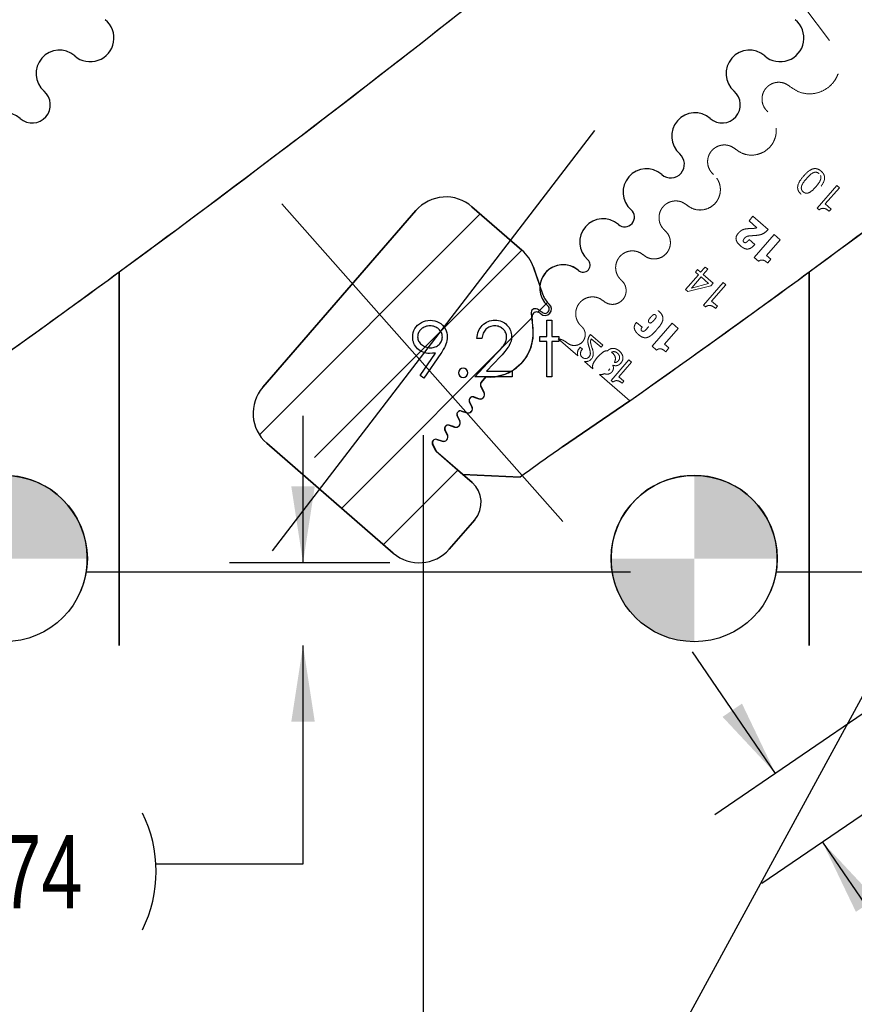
# Model space of a CAD drawing. Header units: inches. Extents: x 0.1 to 87.3, y 0.1 to 33.9.
# Tile 114 of 161: x 25.8 to 27.2, y 21.6 to 23.3. Entities that reach past the tile are written whole.
import ezdxf

# ---------------------------------------------------------------- set-up
doc = ezdxf.new("R2010")
doc.units = ezdxf.units.IN
doc.header["$MEASUREMENT"] = 0
doc.linetypes.add('HIDDEN', pattern=[0.075, 0.05, -0.025])
doc.layers.add('BOARDER_2', color=5, linetype='Continuous', lineweight=35)
for name, color, linetype in [('DIMENSIONS', 171, 'Continuous'), ('NOTES', 5, 'Continuous'), ('STATION_LINES', 231, 'Continuous')]:
    doc.layers.add(name, color=color, linetype=linetype)
doc.styles.add('SLDTEXTSTYLE0', font='TXT', dxfattribs={"width": 0.75})
doc.dimstyles.new('SLDDIMSTYLE2', dxfattribs={"dimtxt": 0.125, "dimasz": 0.13, "dimexe": 0, "dimexo": 0.0625, "dimgap": 0.03125, "dimtad": 0, "dimtih": 1, "dimtoh": 1, "dimdec": 4, "dimlfac": 1.333333, "dimrnd": 1e-09, "dimzin": 12, "dimdsep": 46, "dimtxsty": 'SLDTEXTSTYLE0', "dimsah": 1, "dimcen": 0.09, "dimadec": 0, "dimazin": 3, "dimtfac": 1, "dimtdec": 4, "dimtmove": 0, "dimatfit": 0, "dimfxl": 0, "dimfrac": 2, "dimtolj": 1, "dimtzin": 12, "dimarcsym": 0})
doc.dimstyles.new('SLDDIMSTYLE3', dxfattribs={"dimtxt": 0.125, "dimasz": 0.13, "dimexe": 0, "dimexo": 0.0625, "dimgap": 0.03125, "dimtad": 0, "dimtih": 1, "dimtoh": 1, "dimdec": 4, "dimlfac": 1.333333, "dimrnd": 1e-09, "dimzin": 12, "dimdsep": 46, "dimtxsty": 'SLDTEXTSTYLE0', "dimsah": 1, "dimcen": 0.09, "dimadec": 0, "dimazin": 3, "dimtfac": 1, "dimtdec": 4, "dimtofl": 0, "dimtmove": 0, "dimatfit": 3, "dimfxl": 0, "dimfrac": 2, "dimtolj": 1, "dimtzin": 12, "dimarcsym": 0})
doc.dimstyles.new('SLDDIMSTYLE5', dxfattribs={"dimtxt": 0.18, "dimasz": 0.04, "dimexe": 0, "dimexo": 0.0625, "dimgap": 0, "dimtad": 0, "dimtih": 1, "dimtoh": 1, "dimdec": 0, "dimrnd": 1e-09, "dimzin": 0, "dimdsep": 46, "dimtxsty": 'Standard', "dimblk1": 'DOT', "dimblk2": 'DOT', "dimsah": 1, "dimcen": 0.09, "dimadec": 0, "dimazin": 0, "dimtfac": 0.04, "dimtdec": 0, "dimtofl": 0, "dimtmove": 0, "dimatfit": 3, "dimldrblk": 'DOT', "dimfxl": 0, "dimfrac": 2, "dimtolj": 1, "dimtzin": 0, "dimarcsym": 0})

# ---------------------------------------------------------------- blocks, each defined once
blk = doc.blocks.new('SW_HATCH_8')
at = {"color": 0, "linetype": 'Continuous', "lineweight": 18}
for p, q in [((0, 0), (-0.3756, -0.3756)), ((0.071, -0.0616), (-0.2816, -0.4142)), ((0.1145, -0.1506), (0.0981, -0.1671)), ((0.0887, -0.1765), (-0.2355, -0.5007)), ((-0.038, -0.4357), (-0.1645, -0.5623))]:
    blk.add_line(p, q, dxfattribs=at)
blk = doc.blocks.new('_D_3')
at = {"layer": 'DIMENSIONS'}
for p, q in [((26.2427, 22.3979), (26.2427, 22.6479)), ((26.3905, 22.3979), (26.1177, 22.3979)), ((26.2427, 21.8858), (26.2427, 22.2574)), ((25.9927, 21.8858), (26.2427, 21.8858))]:
    blk.add_line(p, q, dxfattribs=at)
for centre, start, end in [((25.7521, 21.8731), 153.4349, 206.5651), ((25.7709, 21.8731), 333.4349, 26.5651)]:
    blk.add_arc(centre, 0.2219, start, end, dxfattribs=at)
for points in [[(26.2427, 22.3979), (26.2627, 22.5279), (26.2227, 22.5279)], [(26.2427, 22.2574), (26.2227, 22.1274), (26.2627, 22.1274)]]:
    blk.add_solid(points, dxfattribs=at)
at = {"layer": 'DIMENSIONS', "insert": (25.5537, 21.935), "char_height": 0.125, "attachment_point": 1, "style": 'SLDTEXTSTYLE0'}
blk.add_mtext('.1874', dxfattribs=at)
blk = doc.blocks.new('_D_4')
at = {"layer": 'DIMENSIONS'}
for p, q in [((27.8166, 22.5666), (26.9431, 21.9693)), ((27.9608, 22.4935), (27.0231, 21.8522)), ((27.0462, 22.0398), (26.9051, 22.2462)), ((27.1263, 21.9228), (27.3703, 21.566)), ((27.3703, 21.566), (27.6203, 21.566))]:
    blk.add_line(p, q, dxfattribs=at)
for centre, start, end in [((27.8421, 21.5533), 153.4349, 206.5651), ((27.8609, 21.5533), 333.4349, 26.5651)]:
    blk.add_arc(centre, 0.2219, start, end, dxfattribs=at)
for points in [[(27.0462, 22.0398), (26.9894, 22.1584), (26.9564, 22.1358)], [(27.1263, 21.9228), (27.1832, 21.8042), (27.2162, 21.8267)]]:
    blk.add_solid(points, dxfattribs=at)
at = {"layer": 'DIMENSIONS', "insert": (27.6437, 21.6152), "char_height": 0.125, "attachment_point": 1, "style": 'SLDTEXTSTYLE0'}
blk.add_mtext('.1891', dxfattribs=at)
blk = doc.blocks.new('_D_6')
at = {"layer": 'DIMENSIONS'}
for p, q in [((1.8075, 22.5336), (1.8075, 18.1371)), ((31.7987, 22.2074), (31.7987, 18.1371)), ((1.8075, 18.2621), (17.0853, 18.2621)), ((31.7987, 18.2621), (17.7325, 18.2621))]:
    blk.add_line(p, q, dxfattribs=at)
for centre, start, end in [((17.3071, 18.2494), 153.4349, 206.5651), ((17.5106, 18.2494), 333.4349, 26.5651)]:
    blk.add_arc(centre, 0.2219, start, end, dxfattribs=at)
for points in [[(1.8075, 18.2621), (1.9375, 18.2421), (1.9375, 18.2821)], [(31.7987, 18.2621), (31.6687, 18.2821), (31.6687, 18.2421)]]:
    blk.add_solid(points, dxfattribs=at)
at = {"layer": 'DIMENSIONS', "insert": (17.1087, 18.3113), "char_height": 0.125, "attachment_point": 1, "style": 'SLDTEXTSTYLE0'}
blk.add_mtext('39.9883', dxfattribs=at)
blk = doc.blocks.new('_Dot')
at = {"color": 0, "linetype": 'ByBlock', "lineweight": -2}
blk.add_line((-0.5, 0), (-1, 0), dxfattribs=at)
at = {"color": 0, "linetype": 'ByBlock', "const_width": 0.5}
blk.add_lwpolyline([(-0.25, 0, 1), (0.25, 0, 1)], format="xyb", close=True, dxfattribs=at)
blk = doc.blocks.new('SW_DOWELSYMBOL_6')
at = {"linetype": 'Continuous', "lineweight": 18}
h = blk.add_hatch(color=0, dxfattribs=at)
edge = h.paths.add_edge_path(flags=0)
edge.add_arc((0, 0), 0.1414, 0, 90)
edge.add_line((0, 0.1414), (0, 0))
edge.add_line((0, 0), (0.1414, 0))
h = blk.add_hatch(color=0, dxfattribs=at)
edge = h.paths.add_edge_path(flags=0)
edge.add_arc((0, 0), 0.1414, 180, 270)
edge.add_line((0, -0.1414), (0, 0))
edge.add_line((0, 0), (-0.1414, 0))
at = {"layer": 'NOTES', "color": 0}
blk.add_circle((0, 0), 0.1414, dxfattribs=at)
blk = doc.blocks.new('SW_DOWELSYMBOL_7')
at = {"linetype": 'Continuous', "lineweight": 18}
h = blk.add_hatch(color=0, dxfattribs=at)
edge = h.paths.add_edge_path(flags=0)
edge.add_arc((0, 0), 0.1414, 0, 90)
edge.add_line((0, 0.1414), (0, 0))
edge.add_line((0, 0), (0.1414, 0))
h = blk.add_hatch(color=0, dxfattribs=at)
edge = h.paths.add_edge_path(flags=0)
edge.add_arc((0, 0), 0.1414, 180, 270)
edge.add_line((0, -0.1414), (0, 0))
edge.add_line((0, 0), (-0.1414, 0))
at = {"layer": 'NOTES', "color": 0}
blk.add_circle((0, 0), 0.1414, dxfattribs=at)

msp = doc.modelspace()

# ---------------------------------------------------------------- linework, layer by layer
at = {"color": 7, "linetype": 'HIDDEN', "lineweight": 18}
for p, q in [((27.13822, 23.285789), (27.094389, 23.343896)), ((27.150542, 23.039625), (27.117059, 23.001069)), ((27.155166, 23.03561), (27.150542, 23.039625)), ((27.131174, 23.007983), (27.155166, 23.03561)), ((27.141178, 22.999295), (27.131174, 23.007983)), ((27.117059, 23.001069), (27.120596, 22.997998)), ((27.137971, 22.995603), (27.141178, 22.999295)), ((27.008108, 22.987072), (27.001375, 22.979318)), ((27.001375, 22.979318), (27.014892, 22.967579)), ((27.033927, 22.96465), (27.008108, 22.987072)), ((27.044143, 22.956259), (27.010078, 22.917033)), ((27.054446, 22.947311), (27.044143, 22.956259)), ((27.011079, 22.939008), (27.00144, 22.947379)), ((27.031254, 22.920606), (27.054446, 22.947311)), ((27.010078, 22.917033), (27.017497, 22.91059)), ((27.038674, 22.914163), (27.031254, 22.920606)), ((27.033096, 22.90774), (27.038674, 22.914163)), ((26.913748, 22.896377), (26.910198, 22.892288)), ((26.910198, 22.892288), (26.915417, 22.887756)), ((26.918965, 22.891842), (26.913748, 22.896377)), ((26.926103, 22.900061), (26.918965, 22.891842)), ((26.923315, 22.888062), (26.931099, 22.897026)), ((26.926847, 22.90082), (26.926103, 22.900061)), ((26.9307, 22.897474), (26.926847, 22.90082)), ((26.931099, 22.897026), (26.9307, 22.897474)), ((26.915417, 22.887756), (26.893315, 22.862305)), ((26.903498, 22.86501), (26.93271, 22.872738)), ((26.919768, 22.883977), (26.903814, 22.865606)), ((26.93271, 22.872738), (26.919768, 22.883977)), ((26.940225, 22.873364), (26.923315, 22.888062)), ((26.95717, 22.874482), (26.923687, 22.835926)), ((26.936354, 22.868906), (26.940225, 22.873364)), ((26.961794, 22.870467), (26.95717, 22.874482)), ((26.893315, 22.862305), (26.897013, 22.859093)), ((26.897013, 22.859093), (26.936354, 22.868906)), ((26.937803, 22.84284), (26.961794, 22.870467)), ((26.947807, 22.834153), (26.937803, 22.84284)), ((26.923687, 22.835926), (26.927224, 22.832854)), ((26.944599, 22.830459), (26.947807, 22.834153)), ((26.819392, 22.798262), (26.809807, 22.806586)), ((26.870602, 22.805092), (26.836731, 22.766091)), ((26.880848, 22.796195), (26.870602, 22.805092)), ((26.830346, 22.799759), (26.830457, 22.799663)), ((26.857788, 22.769642), (26.880848, 22.796195)), ((26.710288, 22.749691), (26.676803, 22.778771)), ((26.752822, 22.767774), (26.731516, 22.786276)), ((26.733081, 22.77887), (26.749829, 22.764326)), ((26.714135, 22.7644), (26.711747, 22.761354)), ((26.718049, 22.761002), (26.714135, 22.7644)), ((26.73476, 22.76231), (26.732382, 22.770067)), ((26.749829, 22.764326), (26.752822, 22.767774)), ((26.836731, 22.766091), (26.844108, 22.759684)), ((26.865166, 22.763235), (26.857788, 22.769642)), ((26.85962, 22.756849), (26.865166, 22.763235)), ((26.721229, 22.74019), (26.725192, 22.739925)), ((26.735851, 22.727491), (26.721229, 22.74019)), ((26.79711, 22.742755), (26.766948, 22.708023)), ((26.779661, 22.714254), (26.801273, 22.73914)), ((26.801273, 22.73914), (26.79711, 22.742755)), ((26.764857, 22.727637), (26.762381, 22.725035)), ((26.798491, 22.673093), (26.746815, 22.71797)), ((26.766948, 22.708023), (26.770132, 22.705259)), ((26.788674, 22.706426), (26.779661, 22.714254)), ((26.785785, 22.703099), (26.788674, 22.706426))]:
    msp.add_line(p, q, dxfattribs=at)
at = {"color": 6}
for p, q in [((26.73848, 23.132746), (26.190092, 22.418181)), ((26.20671, 23.008113), (26.684472, 22.468034))]:
    msp.add_line(p, q, dxfattribs=at)
at = {"color": 7, "linetype": 'Continuous', "lineweight": 25}
for p, q in [((26.434732, 22.996649), (26.174215, 22.69642)), ((26.174215, 22.69642), (26.434732, 22.996649)), ((26.615122, 22.929488), (26.529953, 23.003392)), ((26.529953, 23.003392), (26.615122, 22.929488)), ((25.929935, 22.257365), (25.929935, 22.89259)), ((25.929935, 22.89259), (25.929935, 22.257365)), ((26.651053, 22.853144), (26.634686, 22.900539)), ((26.634686, 22.900539), (26.645552, 22.869074)), ((27.103685, 22.257365), (27.103685, 22.89259)), ((27.103685, 22.89259), (27.103685, 22.257365)), ((26.63053, 22.821584), (26.633601, 22.796218)), ((26.634009, 22.791666), (26.632545, 22.816637)), ((26.5458, 22.704517), (26.553869, 22.713808)), ((26.5458, 22.704517), (26.545914, 22.704649)), ((26.553869, 22.713808), (26.545914, 22.704649)), ((26.550688, 22.687092), (26.545027, 22.697906)), ((26.550688, 22.687092), (26.545027, 22.697906)), ((26.545141, 22.698037), (26.550803, 22.687224)), ((26.530009, 22.663164), (26.525867, 22.671533)), ((26.530009, 22.663164), (26.525867, 22.671533)), ((26.525982, 22.671665), (26.530123, 22.663296)), ((26.53312, 22.679723), (26.541698, 22.676705)), ((26.541813, 22.676836), (26.533235, 22.679855)), ((26.684105, 22.594866), (26.798491, 22.673093)), ((26.798491, 22.673093), (26.684105, 22.594866)), ((26.512149, 22.655777), (26.521115, 22.652868)), ((26.521229, 22.653), (26.512263, 22.655909)), ((26.509229, 22.638948), (26.50502, 22.647568)), ((26.509229, 22.638948), (26.50502, 22.647568)), ((26.505134, 22.6477), (26.509344, 22.63908)), ((26.488277, 22.614875), (26.484101, 22.623427)), ((26.488277, 22.614875), (26.484101, 22.623427)), ((26.484216, 22.623558), (26.488392, 22.615007)), ((26.49123, 22.631635), (26.500318, 22.628687)), ((26.500433, 22.628819), (26.491344, 22.631767)), ((26.470278, 22.607562), (26.479366, 22.604614)), ((26.479481, 22.604746), (26.470392, 22.607694)), ((26.180959, 22.601199), (26.396217, 22.414413)), ((26.396217, 22.414413), (26.180959, 22.601199)), ((26.468816, 22.587748), (26.463149, 22.599353)), ((26.468816, 22.587748), (26.463149, 22.599353)), ((26.463263, 22.599485), (26.468931, 22.58788)), ((26.53019, 22.53445), (26.468816, 22.587748)), ((26.514405, 22.548157), (26.468816, 22.587748)), ((26.468931, 22.58788), (26.514687, 22.548144)), ((26.514572, 22.548012), (26.53019, 22.53445)), ((26.514687, 22.548144), (26.611939, 22.543561)), ((26.611939, 22.543561), (26.514687, 22.548144)), ((26.491438, 22.421157), (26.534672, 22.470981)), ((26.534672, 22.470981), (26.491438, 22.421157)), ((25.873926, 22.382365), (26.799499, 22.382365)), ((27.047676, 22.382365), (27.973249, 22.382365))]:
    msp.add_line(p, q, dxfattribs=at)
at = {"color": 7, "linetype": 'Continuous', "flags": 128}
for points in [[(26.448442, 22.711795), (26.441718, 22.716471), (26.441718, 22.716471), (26.467784, 22.754576), (26.467784, 22.754576), (26.462789, 22.75405), (26.457925, 22.753862), (26.457925, 22.753862), (26.454976, 22.753993), (26.452159, 22.754369), (26.449436, 22.754989), (26.446845, 22.755871), (26.444347, 22.756998), (26.441981, 22.758369), (26.439708, 22.760003), (26.437567, 22.761881), (26.435614, 22.763947), (26.433905, 22.766125), (26.432478, 22.768416), (26.431295, 22.770839), (26.430393, 22.773356), (26.429736, 22.776004), (26.429342, 22.778764), (26.42921, 22.781638), (26.42921, 22.781638), (26.429454, 22.785563), (26.430168, 22.789281), (26.43137, 22.792812), (26.433041, 22.796136), (26.435163, 22.799216), (26.43768, 22.801958), (26.44061, 22.80438), (26.443934, 22.806484), (26.447521, 22.808174), (26.451239, 22.809395), (26.455089, 22.810108), (26.459052, 22.810352), (26.459052, 22.810352), (26.462939, 22.810108), (26.466676, 22.809413), (26.470263, 22.80823), (26.4737, 22.806578), (26.476893, 22.804493), (26.47971, 22.802052), (26.48217, 22.799216), (26.484273, 22.796004), (26.485945, 22.792568), (26.487147, 22.788999), (26.48786, 22.785337), (26.488104, 22.781544), (26.488104, 22.781544), (26.487954, 22.778595), (26.487522, 22.77559), (26.486771, 22.772492), (26.485738, 22.769337), (26.4851, 22.767703), (26.48433, 22.765994), (26.483447, 22.764191), (26.482452, 22.762332), (26.481344, 22.76036), (26.480123, 22.758332), (26.478771, 22.756209), (26.477306, 22.754012), (26.477306, 22.754012), (26.448441, 22.711795)], [(26.547001, 22.779102), (26.538585, 22.779102), (26.538585, 22.779102), (26.538811, 22.782445), (26.539299, 22.785638), (26.540031, 22.788661), (26.541045, 22.791553), (26.542304, 22.794277), (26.543825, 22.796868), (26.545609, 22.799291), (26.547656, 22.801563), (26.549891, 22.803629), (26.552276, 22.805413), (26.554774, 22.806916), (26.557384, 22.808155), (26.560145, 22.809113), (26.563018, 22.809808), (26.566023, 22.810221), (26.569159, 22.810352), (26.569159, 22.810352), (26.572239, 22.810221), (26.575188, 22.809826), (26.577967, 22.809188), (26.580615, 22.808287), (26.583094, 22.807103), (26.585423, 22.805676), (26.58762, 22.804005), (26.589648, 22.802052), (26.591489, 22.799929), (26.593066, 22.797713), (26.594418, 22.795403), (26.595526, 22.793018), (26.596371, 22.790521), (26.596991, 22.787929), (26.597348, 22.785262), (26.597479, 22.782483), (26.597479, 22.782483), (26.597235, 22.778576), (26.596503, 22.774802), (26.595301, 22.771158), (26.593592, 22.767628), (26.592503, 22.765825), (26.591188, 22.763853), (26.589648, 22.761731), (26.587883, 22.759477), (26.585873, 22.757036), (26.583657, 22.754463), (26.581197, 22.75174), (26.578512, 22.748848), (26.578512, 22.748848), (26.555055, 22.723814), (26.555055, 22.723814), (26.598681, 22.723814), (26.598681, 22.723814), (26.598681, 22.714198), (26.598681, 22.714198), (26.534979, 22.714198), (26.534979, 22.714198), (26.571338, 22.752998), (26.571338, 22.752998), (26.573986, 22.755777), (26.576389, 22.758369), (26.578549, 22.760773), (26.580465, 22.762989), (26.582136, 22.765036), (26.583582, 22.766876), (26.584765, 22.768548), (26.585723, 22.770032), (26.587188, 22.772849), (26.58824, 22.775741), (26.588859, 22.778689), (26.589066, 22.781732), (26.589066, 22.781732), (26.588972, 22.783647), (26.58869, 22.785488), (26.58824, 22.787253), (26.587601, 22.788962), (26.586756, 22.790614), (26.585742, 22.792173), (26.584559, 22.793676), (26.583169, 22.795122), (26.581648, 22.796436), (26.580052, 22.797582), (26.57838, 22.79854), (26.576615, 22.799328), (26.574756, 22.799948), (26.57284, 22.80038), (26.570831, 22.800643), (26.568727, 22.800737), (26.568727, 22.800737), (26.56653, 22.800643), (26.564427, 22.80038), (26.562417, 22.799929), (26.560502, 22.79931), (26.55868, 22.798521), (26.556952, 22.797544), (26.555318, 22.79638), (26.553778, 22.795047), (26.55237, 22.793563), (26.55113, 22.791929), (26.550041, 22.790145), (26.549102, 22.788229), (26.548332, 22.786164), (26.547731, 22.783948), (26.54728, 22.7816), (26.546999, 22.779102)], [(26.657577, 22.810352), (26.665989, 22.810352), (26.665989, 22.810352), (26.665989, 22.782708), (26.665989, 22.782708), (26.678008, 22.782708), (26.678008, 22.782708), (26.678008, 22.774295), (26.678008, 22.774295), (26.665989, 22.774295), (26.665989, 22.774295), (26.665989, 22.714198), (26.665989, 22.714198), (26.657576, 22.714198), (26.657576, 22.714198), (26.657576, 22.774295), (26.657576, 22.774295), (26.645556, 22.774295), (26.645556, 22.774295), (26.645556, 22.782708), (26.645556, 22.782708), (26.657576, 22.782708), (26.657576, 22.782708), (26.657576, 22.810352)], [(26.459484, 22.763477), (26.461718, 22.763571), (26.463822, 22.763815), (26.465831, 22.764247), (26.467709, 22.764848), (26.469493, 22.765599), (26.471165, 22.766538), (26.472705, 22.767646), (26.474151, 22.768924), (26.475447, 22.770332), (26.476573, 22.771797), (26.477531, 22.773337), (26.478301, 22.774952), (26.478921, 22.776642), (26.479353, 22.778389), (26.479597, 22.78021), (26.479691, 22.782107), (26.479691, 22.782107), (26.479597, 22.784004), (26.479315, 22.785826), (26.478827, 22.787572), (26.478151, 22.789262), (26.477287, 22.790859), (26.476235, 22.792399), (26.474977, 22.793882), (26.473531, 22.795272), (26.471954, 22.796549), (26.470301, 22.797657), (26.468554, 22.798596), (26.466733, 22.799366), (26.464836, 22.799967), (26.462845, 22.800399), (26.460779, 22.800643), (26.45862, 22.800737), (26.45862, 22.800737), (26.456479, 22.800643), (26.454432, 22.800399), (26.45246, 22.799967), (26.450563, 22.799366), (26.448741, 22.798596), (26.446995, 22.797657), (26.445342, 22.796549), (26.443765, 22.795272), (26.442319, 22.793882), (26.441079, 22.792399), (26.440028, 22.790859), (26.439164, 22.789262), (26.438488, 22.787572), (26.437999, 22.785826), (26.437718, 22.784004), (26.437624, 22.782107), (26.437624, 22.782107), (26.437718, 22.78021), (26.438018, 22.778389), (26.438525, 22.776642), (26.43922, 22.774952), (26.440121, 22.773337), (26.441229, 22.771797), (26.442525, 22.770332), (26.444028, 22.768924), (26.445662, 22.767646), (26.447389, 22.766538), (26.449211, 22.765599), (26.451089, 22.764848), (26.453061, 22.764247), (26.455127, 22.763815), (26.457268, 22.763571), (26.459484, 22.763477)]]:
    msp.add_lwpolyline(points, dxfattribs=at)
at = {"color": 7, "linetype": 'Continuous', "lineweight": 25, "flags": 128}
msp.add_lwpolyline([(26.633601, 22.796218), (26.633754, 22.779839), (26.630291, 22.76383), (26.623383, 22.748978), (26.61337, 22.736016), (26.600745, 22.72558), (26.58613, 22.718186), (26.570243, 22.714196), (26.553869, 22.713808)], dxfattribs=at)
at = {"color": 7, "linetype": 'Continuous', "lineweight": 25}
for centre, radius, start, end in [((13.709443, 39.562299), 20.669291, 305.2028852, 308.8810553), ((13.709443, 39.562299), 20.669291, 306.2449831, 308.8810553), ((14.883193, 39.562299), 20.669291, 305.2028852, 308.8810553), ((14.883193, 39.562299), 20.669291, 306.2449831, 308.8810553), ((25.880732, 23.290266), 0.040276, 229.028, 50.607842), ((25.880732, 23.290266), 0.040276, 229.028, 50.607842), ((27.054482, 23.290266), 0.040276, 229.028, 50.607842), ((27.054482, 23.290266), 0.040276, 229.028, 50.607842), ((25.828264, 23.229849), 0.039744, 49.028, 229.028), ((25.828264, 23.229849), 0.039744, 49.028, 229.028), ((27.002014, 23.229849), 0.039744, 49.028, 229.028), ((27.002014, 23.229849), 0.039744, 49.028, 229.028), ((25.781991, 23.176566), 0.030827, 229.028, 49.028), ((25.781991, 23.176566), 0.030827, 229.028, 49.028), ((26.955741, 23.176566), 0.030827, 229.028, 49.028), ((26.955741, 23.176566), 0.030827, 229.028, 49.028), ((25.735718, 23.123283), 0.039744, 49.028, 229.028), ((25.735718, 23.123283), 0.039744, 49.028, 229.028), ((26.909468, 23.123283), 0.039744, 49.028, 229.028), ((26.909468, 23.123283), 0.039744, 49.028, 229.028), ((26.868133, 23.075685), 0.023297, 229.028, 49.028), ((26.868133, 23.075685), 0.023297, 229.028, 49.028), ((26.826797, 23.028087), 0.039744, 49.028, 229.028), ((26.826797, 23.028087), 0.039744, 49.028, 229.028), ((26.485714, 22.95241), 0.0675, 49.050969, 139.050969), ((26.485714, 22.95241), 0.0675, 49.050969, 139.050969), ((26.789915, 22.985616), 0.016506, 229.028, 49.028), ((26.789915, 22.985616), 0.016506, 229.028, 49.028), ((26.753032, 22.943146), 0.039744, 49.028, 229.028), ((26.753032, 22.943146), 0.039744, 49.028, 229.028), ((26.570883, 22.878506), 0.0675, 19.050969, 49.050969), ((26.570883, 22.878506), 0.0675, 19.050969, 49.050969), ((26.719054, 22.90402), 0.012077, 229.028, 49.028), ((26.719054, 22.90402), 0.012077, 229.028, 49.028), ((13.709443, 39.562299), 20.669291, 305.2028852, 306.2449831), ((26.685075, 22.864893), 0.039744, 49.028, 229.028), ((26.685075, 22.864893), 0.039744, 49.028, 173.961815), ((14.883193, 39.562299), 20.669291, 305.2028852, 306.2449831), ((26.685075, 22.864893), 0.035994, 199.050969, 229.028), ((26.637975, 22.822485), 0.0075, 62.743978, 186.901051), ((26.639928, 22.81707), 0.007396, 59.924152, 183.355736), ((26.622654, 22.792745), 0.040955, 49.32279, 62.743978), ((26.622654, 22.792745), 0.037205, 49.238133, 55.673023), ((26.654195, 22.829334), 0.011102, 229.238133, 49.028), ((26.654195, 22.829334), 0.007353, 228.76657, 49.028), ((26.560317, 22.787345), 0.073819, 264.988428, 3.355736), ((26.550259, 22.700645), 0.005906, 139.028, 207.633543), ((26.550259, 22.700645), 0.005906, 139.028, 207.633543), ((26.550373, 22.700777), 0.005906, 139.028, 207.633543), ((26.225197, 22.652181), 0.0675, 139.050969, 229.050969), ((26.225197, 22.652181), 0.0675, 139.050969, 229.050969), ((26.53116, 22.674152), 0.005906, 70.614675, 206.330575), ((26.53116, 22.674152), 0.005906, 138.18127, 206.330575), ((26.531274, 22.674284), 0.005906, 70.614675, 206.330575), ((26.544148, 22.683668), 0.007382, 250.614675, 27.633543), ((26.544263, 22.6838), 0.007382, 250.614675, 27.633543), ((26.544148, 22.683668), 0.007382, 319.705234, 27.633543), ((26.510327, 22.650159), 0.005906, 72.028, 206.028), ((26.510441, 22.650291), 0.005906, 72.028, 206.028), ((26.523393, 22.65989), 0.007382, 252.028, 26.330575), ((26.523507, 22.660022), 0.007382, 252.028, 26.330575), ((26.523393, 22.65989), 0.007382, 319.705234, 26.330575), ((26.502596, 22.635709), 0.007382, 252.028, 26.028), ((26.502711, 22.635841), 0.007382, 252.028, 26.028), ((26.510327, 22.650159), 0.005906, 138.181265, 206.028), ((26.502596, 22.635709), 0.007382, 319.705156, 26.028), ((26.489408, 22.626018), 0.005906, 72.028, 206.028), ((26.489408, 22.626018), 0.005906, 138.181275, 206.028), ((26.489522, 22.62615), 0.005906, 72.028, 206.028), ((26.468456, 22.601945), 0.005906, 72.028, 206.028), ((26.468456, 22.601945), 0.005906, 138.181264, 206.028), ((26.46857, 22.602077), 0.005906, 72.028, 206.028), ((26.481644, 22.611636), 0.007382, 252.028, 26.028), ((26.481758, 22.611768), 0.007382, 252.028, 26.028), ((26.481644, 22.611636), 0.007382, 319.705232, 26.028), ((35.509335, 10.104657), 15.293462, 125.2439501, 125.5756773), ((35.509335, 10.104657), 15.293462, 125.2439501, 125.5756773), ((25.734373, 22.404986), 0.141375, 331.572618, 208.427382), ((26.908123, 22.404986), 0.141375, 331.572618, 208.427382), ((26.500684, 22.500473), 0.045, 319.050969, 49.028), ((26.500684, 22.500473), 0.045, 319.050969, 49.028), ((26.440456, 22.465396), 0.0675, 229.050969, 319.050969), ((26.440456, 22.465396), 0.0675, 229.050969, 319.050969)]:
    msp.add_arc(centre, radius, start, end, dxfattribs=at)
at = {"color": 7, "linetype": 'HIDDEN', "lineweight": 18}
for centre, radius, start, end in [((14.883193, 39.562299), 20.669291, 305.2028857, 308.8810553), ((26.903915, 22.865171), 0.000447, 103.023108, 201.171539), ((26.755138, 22.774853), 0.02786, 176.961062, 200.771857), ((26.747439, 22.773695), 0.020293, 141.685898, 172.538238), ((26.74359, 22.773606), 0.011754, 153.392545, 197.52264), ((26.722878, 22.754039), 0.01332, 146.690687, 199.053137), ((26.724359, 22.753568), 0.009751, 130.325446, 197.400775), ((26.722994, 22.753646), 0.008485, 200.664913, 9.218291), ((26.690902, 22.750993), 0.040665, 5.662751, 20.107082), ((26.708602, 22.752892), 0.027801, 358.811223, 19.802637), ((26.76014, 22.745194), 0.013167, 87.543597, 134.873193), ((26.757793, 22.741425), 0.017369, 36.097634, 57.116181), ((26.722881, 22.753277), 0.013551, 279.815482, 355.928415), ((26.768052, 22.722451), 0.034694, 139.447434, 155.945845), ((26.793171, 22.704634), 0.065423, 130.306625, 141.894114), ((26.762756, 22.744872), 0.011329, 348.013883, 36.797941), ((26.74692, 22.749834), 0.027894, 335.590817, 344.798295), ((26.747686, 22.731382), 0.012458, 155.272829, 198.197978), ((26.74692, 22.749834), 0.027894, 324.780134, 324.972581), ((26.749009, 22.730228), 0.012453, 259.852579, 300.072768)]:
    msp.add_arc(centre, radius, start, end, dxfattribs=at)
at = {"color": 7, "linetype": 'Continuous'}
msp.add_arc((26.515148, 22.720809), 0.007813, 90.002615, 89.997385, dxfattribs=at)
at = {"color": 7, "linetype": 'HIDDEN', "lineweight": 18}
for points, knots in [([(27.070651, 23.207982), (27.075471, 23.204571), (27.085046, 23.197797), (27.102614, 23.19446), (27.120032, 23.196733), (27.135761, 23.204737), (27.145899, 23.215353), (27.151529, 23.225399), (27.154436, 23.233491), (27.155964, 23.241951), (27.156068, 23.250546), (27.154755, 23.259046), (27.152031, 23.267186), (27.147139, 23.276692), (27.141674, 23.282266), (27.13822, 23.285789)], [0, 0, 0, 0, 0.108735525, 0.215968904, 0.323202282, 0.430435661, 0.537669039, 0.590707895, 0.643746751, 0.696785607, 0.749824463, 0.802863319, 0.855902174, 0.90894103, 1, 1, 1, 1]), ([(27.033284, 23.164954), (27.032127, 23.166063), (27.029827, 23.168265), (27.027144, 23.17223), (27.025121, 23.176526), (27.023849, 23.181109), (27.023349, 23.185836), (27.023639, 23.190581), (27.02471, 23.195213), (27.026533, 23.199603), (27.029058, 23.203632), (27.032215, 23.207186), (27.035916, 23.21017), (27.04006, 23.2125), (27.044533, 23.214111), (27.04921, 23.21496), (27.053966, 23.215026), (27.058655, 23.21429), (27.064532, 23.212422), (27.068235, 23.209735), (27.070651, 23.207982)], [0, 0, 0, 0, 0.053664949, 0.106605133, 0.159545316, 0.2124855, 0.265425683, 0.318365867, 0.371306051, 0.424246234, 0.477186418, 0.530126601, 0.583066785, 0.636006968, 0.688947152, 0.741887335, 0.794827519, 0.847767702, 0.900707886, 1, 1, 1, 1]), ([(26.978106, 23.101416), (26.982042, 23.09863), (26.989861, 23.093098), (27.004207, 23.090373), (27.018431, 23.09223), (27.031276, 23.098766), (27.039555, 23.107435), (27.044152, 23.115639), (27.046526, 23.122247), (27.047774, 23.129155), (27.047859, 23.136174), (27.046787, 23.143115), (27.044562, 23.149763), (27.040567, 23.157526), (27.036104, 23.162078), (27.033284, 23.164954)], [0, 0, 0, 0, 0.10873553, 0.2159689, 0.32320228, 0.43043566, 0.53766904, 0.59070789, 0.64374675, 0.69678561, 0.74982446, 0.80286332, 0.85590217, 0.90894103, 1, 1, 1, 1]), ([(26.940739, 23.058388), (26.939581, 23.059496), (26.937282, 23.061699), (26.934599, 23.065663), (26.932576, 23.06996), (26.931303, 23.074542), (26.930803, 23.07927), (26.931094, 23.084015), (26.932165, 23.088647), (26.933988, 23.093037), (26.936513, 23.097065), (26.93967, 23.10062), (26.943371, 23.103604), (26.947515, 23.105933), (26.951988, 23.107545), (26.956665, 23.108394), (26.961421, 23.10846), (26.96611, 23.107724), (26.971987, 23.105856), (26.97569, 23.103168), (26.978106, 23.101416)], [0, 0, 0, 0, 0.05366495, 0.10660513, 0.15954532, 0.2124855, 0.26542568, 0.31836587, 0.37130605, 0.42424623, 0.47718642, 0.5301266, 0.58306678, 0.63600697, 0.68894715, 0.74188734, 0.79482752, 0.8477677, 0.90070789, 1, 1, 1, 1]), ([(26.895434, 23.006219), (26.898667, 23.003933), (26.905086, 22.99939), (26.916865, 22.997153), (26.928544, 22.998677), (26.93909, 23.004044), (26.945887, 23.011162), (26.949662, 23.017898), (26.951612, 23.023323), (26.952636, 23.028995), (26.952706, 23.034758), (26.951825, 23.040457), (26.949999, 23.045915), (26.946718, 23.052289), (26.943054, 23.056026), (26.940739, 23.058388)], [0, 0, 0, 0, 0.10873553, 0.2159689, 0.32320228, 0.43043566, 0.53766904, 0.59070789, 0.64374675, 0.69678561, 0.74982446, 0.80286332, 0.85590217, 0.90894103, 1, 1, 1, 1]), ([(27.089998, 23.024572), (27.09142, 23.023472), (27.094029, 23.021456), (27.098561, 23.020054), (27.102841, 23.020194), (27.111004, 23.023074), (27.119964, 23.032958), (27.128492, 23.043222), (27.130184, 23.051681), (27.129727, 23.055943), (27.127672, 23.060197), (27.124165, 23.063917), (27.119989, 23.066869), (27.115488, 23.068309), (27.111204, 23.068164), (27.103066, 23.065302), (27.094103, 23.055416), (27.085568, 23.045164), (27.083859, 23.036678), (27.084321, 23.032421), (27.086345, 23.028128), (27.088708, 23.025827), (27.089998, 23.024572)], [0, 0, 0, 0, 0.03785242, 0.06940235, 0.09827598, 0.12716469, 0.25026147, 0.37286439, 0.40171768, 0.43057696, 0.46212371, 0.499976, 0.53784876, 0.56940436, 0.59826457, 0.62711549, 0.74971452, 0.87280743, 0.90169377, 0.93056833, 0.9621271, 1, 1, 1, 1]), ([(27.120504, 23.059701), (27.121331, 23.058858), (27.122877, 23.057284), (27.12385, 23.054136), (27.123652, 23.051021), (27.121524, 23.044837), (27.114951, 23.037271), (27.108374, 23.029703), (27.102574, 23.026751), (27.099511, 23.026112), (27.096291, 23.02667), (27.093434, 23.028529), (27.091193, 23.031097), (27.090189, 23.034208), (27.090392, 23.03733), (27.092502, 23.043486), (27.099074, 23.051059), (27.105644, 23.058627), (27.111469, 23.061601), (27.114526, 23.062233), (27.117779, 23.061711), (27.119554, 23.060402), (27.120504, 23.059701)], [0, 0, 0, 0, 0.03371816, 0.06300394, 0.09201812, 0.12277789, 0.25038489, 0.37730348, 0.40801074, 0.43700191, 0.46628209, 0.5, 0.53371791, 0.56299809, 0.59198926, 0.62269652, 0.74961511, 0.87722211, 0.90798188, 0.93699606, 0.96628184, 1, 1, 1, 1]), ([(26.858068, 22.963192), (26.85691, 22.9643), (26.854611, 22.966502), (26.851928, 22.970467), (26.849905, 22.974764), (26.848632, 22.979346), (26.848132, 22.984073), (26.848422, 22.988819), (26.849494, 22.99345), (26.851317, 22.997841), (26.853842, 23.001869), (26.856998, 23.005424), (26.8607, 23.008407), (26.864844, 23.010737), (26.869317, 23.012349), (26.873993, 23.013197), (26.87875, 23.013264), (26.883439, 23.012527), (26.889316, 23.01066), (26.893019, 23.007972), (26.895434, 23.006219)], [0, 0, 0, 0, 0.05366495, 0.10660513, 0.15954532, 0.2124855, 0.26542568, 0.31836587, 0.37130605, 0.42424623, 0.47718642, 0.5301266, 0.58306678, 0.63600697, 0.68894715, 0.74188734, 0.79482752, 0.8477677, 0.90070789, 1, 1, 1, 1]), ([(27.120596, 22.997998), (27.121686, 22.998756), (27.123719, 23.00017), (27.127328, 23.00081), (27.132462, 22.999917), (27.135664, 22.99741), (27.137971, 22.995603)], [0, 0, 0, 0, 0.20439566, 0.38146209, 0.55427119, 1, 1, 1, 1]), ([(26.821669, 22.921278), (26.824266, 22.919441), (26.829424, 22.915792), (26.838887, 22.913994), (26.84827, 22.915219), (26.856743, 22.91953), (26.862204, 22.925249), (26.865237, 22.930661), (26.866803, 22.93502), (26.867626, 22.939577), (26.867682, 22.944207), (26.866975, 22.948786), (26.865507, 22.953171), (26.862872, 22.958292), (26.859928, 22.961294), (26.858068, 22.963192)], [0, 0, 0, 0, 0.10873553, 0.2159689, 0.32320228, 0.43043566, 0.53766904, 0.59070789, 0.64374675, 0.69678561, 0.74982446, 0.80286332, 0.85590217, 0.90894103, 1, 1, 1, 1]), ([(26.998315, 22.965943), (26.996306, 22.965694), (26.992209, 22.965186), (26.987059, 22.962364), (26.983079, 22.958471), (26.979981, 22.954229), (26.978677, 22.948566), (26.98113, 22.942185), (26.985672, 22.937565), (26.990189, 22.934028), (26.99376, 22.932144), (26.99713, 22.931204), (26.999256, 22.931398), (27.000266, 22.931491)], [0, 0, 0, 0, 0.105216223, 0.214452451, 0.299043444, 0.395635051, 0.48592189, 0.589694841, 0.73702525, 0.82043506, 0.889116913, 0.947315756, 1, 1, 1, 1]), ([(27.009551, 22.966579), (27.007454, 22.966459), (27.003709, 22.966246), (26.999964, 22.966036), (26.998315, 22.965943)], [0, 0, 0, 0, 0.55988505, 1, 1, 1, 1]), ([(27.014892, 22.967579), (27.01393, 22.967254), (27.012194, 22.966669), (27.010366, 22.966606), (27.009551, 22.966579)], [0, 0, 0, 0, 0.55441248, 1, 1, 1, 1]), ([(27.015019, 22.954731), (27.017217, 22.955047), (27.021405, 22.955648), (27.028137, 22.958801), (27.031742, 22.962443), (27.033927, 22.96465)], [0, 0, 0, 0, 0.30325275, 0.57767855, 1, 1, 1, 1]), ([(27.00144, 22.947379), (27.00117, 22.947069), (27.000782, 22.946622), (27.000342, 22.946115), (27.000148, 22.945892), (27.000063, 22.945794), (27.000025, 22.945751), (27.000009, 22.945732), (27.000002, 22.945723), (26.999999, 22.94572), (26.999997, 22.945718), (26.999996, 22.945717), (26.99938, 22.945007), (26.998263, 22.94384), (26.99667, 22.942683), (26.995458, 22.942212), (26.994583, 22.942113), (26.993516, 22.942311), (26.992378, 22.943076), (26.991553, 22.94423), (26.991419, 22.945377), (26.991594, 22.946344), (26.992502, 22.948393), (26.994571, 22.950876), (26.998069, 22.953322), (27.000715, 22.953586), (27.002085, 22.953723)], [0, 0, 0, 0, 0.04367686, 0.06288245, 0.07132896, 0.07504452, 0.07667918, 0.0773984, 0.07771485, 0.07785408, 0.07791534, 0.0779423, 0.07796348, 0.17782687, 0.24906628, 0.28494846, 0.31478251, 0.34134291, 0.39861402, 0.45608643, 0.48542326, 0.51887393, 0.55932649, 0.72216069, 0.85620196, 1, 1, 1, 1]), ([(27.000266, 22.931491), (27.001346, 22.93179), (27.003582, 22.932409), (27.007304, 22.934991), (27.0096, 22.937434), (27.011079, 22.939008)], [0, 0, 0, 0, 0.24939689, 0.5164971, 1, 1, 1, 1]), ([(27.002085, 22.953723), (27.004499, 22.953912), (27.00881, 22.954249), (27.013121, 22.954584), (27.015019, 22.954731)], [0, 0, 0, 0, 0.55991476, 1, 1, 1, 1]), ([(26.784303, 22.878251), (26.783145, 22.879359), (26.780846, 22.881561), (26.778163, 22.885526), (26.77614, 22.889823), (26.774867, 22.894405), (26.774367, 22.899132), (26.774657, 22.903878), (26.775729, 22.908509), (26.777552, 22.9129), (26.780077, 22.916928), (26.783233, 22.920483), (26.786935, 22.923467), (26.791079, 22.925796), (26.795551, 22.927408), (26.800228, 22.928256), (26.804984, 22.928323), (26.809674, 22.927587), (26.815551, 22.925719), (26.819254, 22.923031), (26.821669, 22.921278)], [0, 0, 0, 0, 0.05366495, 0.10660513, 0.15954532, 0.2124855, 0.26542568, 0.31836587, 0.37130605, 0.42424623, 0.47718642, 0.5301266, 0.58306678, 0.63600697, 0.68894715, 0.74188734, 0.79482752, 0.8477677, 0.90070789, 1, 1, 1, 1]), ([(27.017497, 22.91059), (27.018439, 22.911161), (27.020179, 22.912216), (27.023107, 22.912881), (27.026227, 22.912399), (27.029616, 22.910593), (27.031842, 22.908768), (27.033096, 22.90774)], [0, 0, 0, 0, 0.18881517, 0.34841982, 0.50494095, 0.72116996, 1, 1, 1, 1]), ([(26.753712, 22.843026), (26.755895, 22.841482), (26.760229, 22.838415), (26.768183, 22.836904), (26.776068, 22.837933), (26.783189, 22.841557), (26.787779, 22.846363), (26.790328, 22.850911), (26.791644, 22.854574), (26.792335, 22.858404), (26.792383, 22.862295), (26.791788, 22.866144), (26.790555, 22.869829), (26.78834, 22.874133), (26.785866, 22.876656), (26.784303, 22.878251)], [0, 0, 0, 0, 0.10873553, 0.2159689, 0.32320228, 0.43043566, 0.53766904, 0.59070789, 0.64374675, 0.69678561, 0.74982446, 0.80286332, 0.85590217, 0.90894103, 1, 1, 1, 1]), ([(26.716346, 22.799998), (26.715188, 22.801107), (26.712889, 22.803309), (26.710206, 22.807274), (26.708183, 22.81157), (26.70691, 22.816153), (26.70641, 22.82088), (26.7067, 22.825625), (26.707772, 22.830257), (26.709595, 22.834647), (26.71212, 22.838676), (26.715276, 22.84223), (26.718978, 22.845214), (26.723122, 22.847544), (26.727595, 22.849155), (26.732271, 22.850004), (26.737028, 22.85007), (26.741717, 22.849334), (26.747594, 22.847466), (26.751297, 22.844779), (26.753712, 22.843026)], [0, 0, 0, 0, 0.053664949, 0.106605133, 0.159545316, 0.2124855, 0.265425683, 0.318365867, 0.371306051, 0.424246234, 0.477186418, 0.530126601, 0.583066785, 0.636006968, 0.688947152, 0.741887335, 0.794827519, 0.847767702, 0.900707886, 1, 1, 1, 1]), ([(26.809807, 22.806586), (26.808784, 22.805244), (26.806758, 22.802588), (26.805896, 22.79825), (26.806613, 22.794704), (26.807997, 22.7918), (26.810302, 22.788753), (26.81354, 22.785622), (26.81727, 22.782773), (26.821293, 22.780875), (26.82519, 22.780299), (26.82939, 22.781088), (26.833851, 22.783599), (26.838574, 22.787789), (26.842338, 22.791963), (26.844957, 22.794997), (26.846111, 22.796324), (26.846618, 22.796909), (26.846841, 22.797166), (26.846939, 22.797279), (26.846982, 22.797328), (26.847001, 22.79735), (26.84701, 22.79736), (26.847013, 22.797364), (26.847015, 22.797366), (26.848654, 22.799254), (26.851423, 22.802781), (26.854263, 22.808195), (26.855434, 22.813994), (26.85336, 22.820446), (26.848555, 22.825346), (26.843568, 22.829062), (26.838615, 22.830889), (26.833446, 22.830695), (26.826318, 22.827333), (26.82081, 22.821425), (26.81713, 22.815013), (26.816277, 22.810853), (26.817085, 22.807145), (26.819093, 22.804207), (26.821306, 22.802092), (26.823575, 22.800558), (26.825783, 22.799621), (26.828193, 22.799158), (26.829657, 22.799567), (26.830346, 22.799759)], [0, 0, 0, 0, 0.0312, 0.06176405, 0.07860982, 0.0979951, 0.12121112, 0.14945017, 0.18176298, 0.20832183, 0.23148433, 0.25395368, 0.28670257, 0.32547422, 0.37130294, 0.39136824, 0.40019718, 0.40408167, 0.40579078, 0.40654277, 0.40687365, 0.40701923, 0.40708329, 0.40711147, 0.40712387, 0.40713362, 0.45370541, 0.49035999, 0.52026818, 0.56157695, 0.61037976, 0.64605252, 0.67706748, 0.70679135, 0.73981175, 0.82145136, 0.85243758, 0.87692357, 0.89869376, 0.92121186, 0.94221731, 0.95550269, 0.97200936, 0.98681748, 1, 1, 1, 1]), ([(26.927224, 22.832854), (26.928314, 22.833612), (26.930347, 22.835027), (26.933956, 22.835666), (26.93909, 22.834773), (26.942292, 22.832266), (26.944599, 22.830459)], [0, 0, 0, 0, 0.20438604, 0.38145238, 0.55426513, 1, 1, 1, 1]), ([(26.831333, 22.806443), (26.831093, 22.806669), (26.830642, 22.807093), (26.830186, 22.807891), (26.830035, 22.808791), (26.83031, 22.810284), (26.831672, 22.812541), (26.833982, 22.815348), (26.836458, 22.818026), (26.838563, 22.819636), (26.840017, 22.820091), (26.840918, 22.820075), (26.841736, 22.819766), (26.842468, 22.819223), (26.843118, 22.818569), (26.843577, 22.817779), (26.843724, 22.816879), (26.843446, 22.815388), (26.842079, 22.813131), (26.839768, 22.810324), (26.837293, 22.807646), (26.835191, 22.806039), (26.833739, 22.805582), (26.832842, 22.805597), (26.832022, 22.805899), (26.831569, 22.806257), (26.831333, 22.806443)], [0, 0, 0, 0, 0.02364553, 0.0444495, 0.06486445, 0.08797674, 0.15215364, 0.25115227, 0.35032482, 0.41497169, 0.4383393, 0.45866476, 0.47859162, 0.50024898, 0.52384399, 0.54459456, 0.56496751, 0.58806124, 0.6522766, 0.75139672, 0.85044566, 0.91502082, 0.93835167, 0.95862189, 0.97846293, 1, 1, 1, 1]), ([(26.691951, 22.771907), (26.693691, 22.770676), (26.697148, 22.76823), (26.703491, 22.767025), (26.709779, 22.767846), (26.715458, 22.770736), (26.719118, 22.774569), (26.72115, 22.778196), (26.7222, 22.781117), (26.722752, 22.784171), (26.722789, 22.787274), (26.722315, 22.790343), (26.721332, 22.793282), (26.719566, 22.796714), (26.717593, 22.798726), (26.716346, 22.799998)], [0, 0, 0, 0, 0.10873553, 0.2159689, 0.32320228, 0.43043566, 0.53766904, 0.59070789, 0.64374675, 0.69678561, 0.74982446, 0.80286332, 0.85590217, 0.90894103, 1, 1, 1, 1]), ([(26.817675, 22.794726), (26.817713, 22.795028), (26.817794, 22.795678), (26.818366, 22.796898), (26.818984, 22.797719), (26.819392, 22.798262)], [0, 0, 0, 0, 0.22797576, 0.48969077, 1, 1, 1, 1]), ([(26.819044, 22.792183), (26.81881, 22.792402), (26.818375, 22.79281), (26.817788, 22.793642), (26.817717, 22.794324), (26.817675, 22.794726)], [0, 0, 0, 0, 0.32293645, 0.60155288, 1, 1, 1, 1]), ([(26.830457, 22.799663), (26.828575, 22.797144), (26.826409, 22.794246), (26.823204, 22.791822), (26.822029, 22.791383), (26.820911, 22.791315), (26.819875, 22.791574), (26.819321, 22.79198), (26.819044, 22.792183)], [0, 0, 0, 0, 0.61923529, 0.71266418, 0.79287257, 0.86459794, 0.93236841, 1, 1, 1, 1]), ([(26.676803, 22.778771), (26.678441, 22.778451), (26.681696, 22.777817), (26.686932, 22.775655), (26.690103, 22.773287), (26.691951, 22.771907)], [0, 0, 0, 0, 0.29716126, 0.59030925, 1, 1, 1, 1]), ([(26.783251, 22.73726), (26.784227, 22.73856), (26.786062, 22.741002), (26.787133, 22.745385), (26.786659, 22.749635), (26.784137, 22.755018), (26.779701, 22.759379), (26.774299, 22.761953), (26.770076, 22.762636), (26.765878, 22.761946), (26.762747, 22.760255), (26.7612, 22.758811), (26.760704, 22.758349)], [0, 0, 0, 0, 0.10584917, 0.19884508, 0.28834068, 0.38155408, 0.58482412, 0.68071089, 0.77152555, 0.86113481, 0.95550478, 1, 1, 1, 1]), ([(26.767223, 22.756011), (26.768352, 22.756425), (26.770597, 22.757248), (26.774334, 22.756576), (26.777598, 22.754547), (26.78013, 22.751619), (26.78146, 22.74809), (26.781129, 22.744373), (26.779206, 22.741154), (26.776263, 22.73883), (26.773715, 22.738275), (26.77244, 22.738304), (26.772321, 22.738307)], [0, 0, 0, 0, 0.1067853, 0.21248183, 0.32841335, 0.44845559, 0.55575722, 0.6596783, 0.77356887, 0.88489919, 0.98921184, 1, 1, 1, 1]), ([(26.844108, 22.759684), (26.845046, 22.760252), (26.846775, 22.761301), (26.849687, 22.761963), (26.852788, 22.761483), (26.856159, 22.759687), (26.858373, 22.757871), (26.85962, 22.756849)], [0, 0, 0, 0, 0.18880373, 0.34839281, 0.50490348, 0.72113833, 1, 1, 1, 1]), ([(26.755249, 22.719451), (26.756631, 22.719046), (26.759034, 22.718341), (26.762648, 22.718722), (26.765737, 22.72004), (26.768258, 22.722225), (26.770012, 22.724965), (26.770791, 22.727912), (26.770783, 22.730955), (26.770067, 22.732814), (26.769708, 22.733747)], [0, 0, 0, 0, 0.16309474, 0.2836042, 0.40708729, 0.54205754, 0.6587201, 0.77387474, 0.88641868, 1, 1, 1, 1]), ([(26.769762, 22.733824), (26.771138, 22.733425), (26.773808, 22.732653), (26.777685, 22.733277), (26.780892, 22.734874), (26.782448, 22.736448), (26.783251, 22.73726)], [0, 0, 0, 0, 0.28654559, 0.55560812, 0.77051903, 1, 1, 1, 1]), ([(26.770132, 22.705259), (26.771114, 22.705941), (26.772946, 22.707215), (26.776197, 22.70779), (26.780822, 22.706986), (26.783706, 22.704727), (26.785785, 22.703099)], [0, 0, 0, 0, 0.20441003, 0.38148776, 0.5542935, 1, 1, 1, 1])]:
    msp.add_open_spline(points, degree=3, knots=knots, dxfattribs=at)
at = {"layer": 'STATION_LINES'}
msp.add_line((26.447435, 19.600705), (26.447435, 22.614639), dxfattribs=at)

# ---------------------------------------------------------------- block references
at = {"color": 5, "linetype": 'Continuous', "lineweight": 18}
msp.add_blockref('SW_HATCH_8', (26.544009, 22.991195), dxfattribs=at)
at = {"layer": 'NOTES'}
for name, p in [('SW_DOWELSYMBOL_7', (25.734373, 22.404986)), ('SW_DOWELSYMBOL_6', (26.908123, 22.404986))]:
    msp.add_blockref(name, p, dxfattribs=at)

# ---------------------------------------------------------------- dimensions: what is measured, and where the dimension line sits
at = {"layer": 'DIMENSIONS'}
for base, p1, p2, angle, picture, middle in [((26.242727, 22.397896), (25.929935, 22.257365), (26.440456, 22.397896), 90, '_D_3', (26.242727, 21.885764)), ((27.046246, 22.039816), (28.002066, 22.521681), (27.857855, 22.594866), 304.367731, '_D_4', (27.370264, 21.566026))]:
    dim = msp.add_linear_dim(base=base, p1=p1, p2=p2, angle=angle, text='(<>)', dimstyle='SLDDIMSTYLE2', dxfattribs=at)
    dim.commit()
    dim.dimension.update_dxf_attribs({"geometry": picture, "text_midpoint": middle, "dimtype": 160})
dim = msp.add_linear_dim(base=(1.807477, 18.262123), p1=(31.798685, 22.257365), p2=(1.807477, 22.583647), text='(<>)', dimstyle='SLDDIMSTYLE3', dxfattribs=at)
dim.commit()
dim.dimension.update_dxf_attribs({"geometry": '_D_6', "text_midpoint": (17.408862, 18.262123), "dimtype": 160})

# ---------------------------------------------------------------- leaders
at = {"layer": 'BOARDER_2'}
msp.add_leader([(27.532934, 22.794136), (25.361206, 18.800703), (25.111206, 18.800703)], dimstyle='SLDDIMSTYLE5', dxfattribs=at)

doc.saveas('drawing.dxf')
